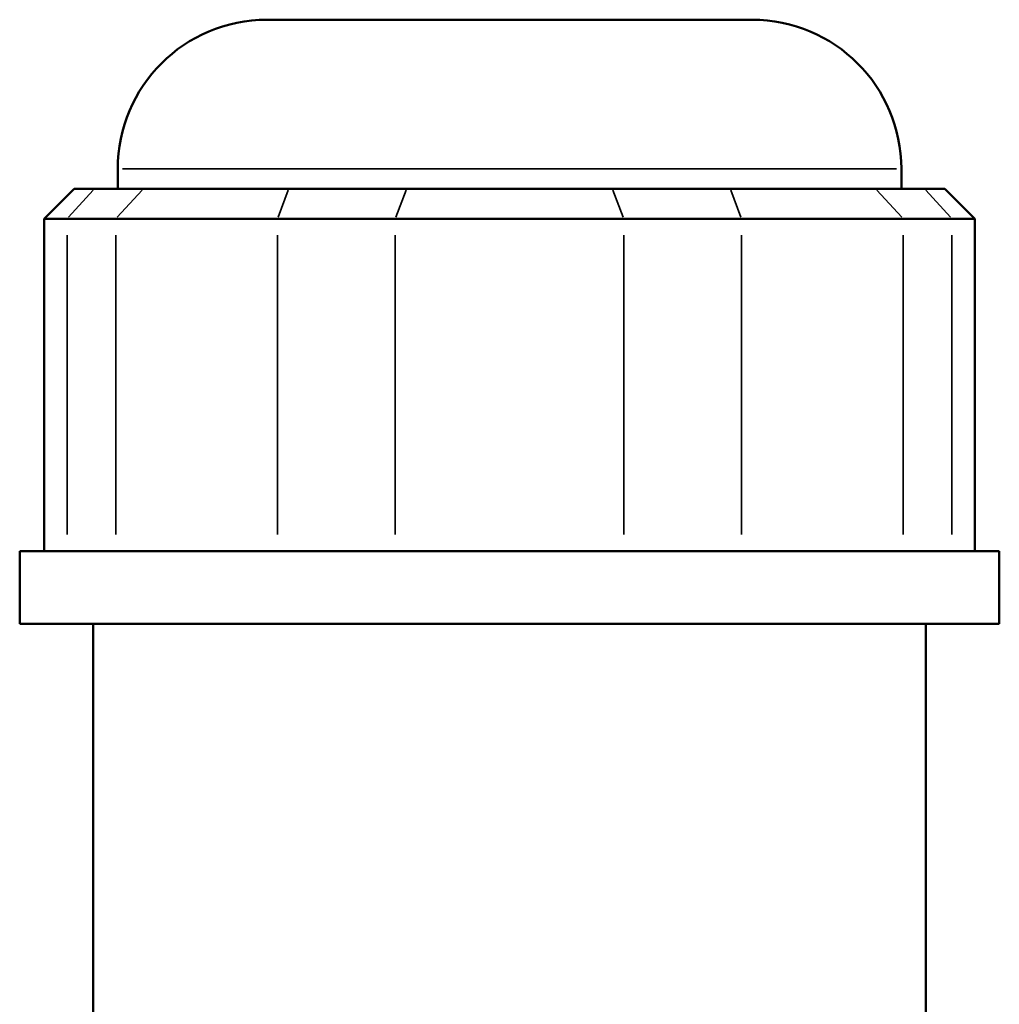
# Model space of a CAD drawing. Header units: inches. Extents: x -0.9 to 49.3, y -1.4 to 48.1.
# Tile 5 of 9: x 1.1 to 3.9, y 22.9 to 25.8. Entities that reach past the tile are written whole.
import ezdxf

# ---------------------------------------------------------------- set-up
doc = ezdxf.new("R2010")
doc.units = ezdxf.units.IN
doc.header["$MEASUREMENT"] = 0
doc.layers.add('Visible (ANSI)', color=7, linetype='Continuous', lineweight=50)
doc.layers.add('Visible Narrow (ANSI)', color=7, linetype='Continuous', lineweight=35)

msp = doc.modelspace()

# ---------------------------------------------------------------- linework, layer by layer
at = {"layer": 'Visible (ANSI)'}
for p, q in [((1.8277, 25.7804), (3.226, 25.7804)), ((1.3972, 25.2925), (1.3972, 25.3499)), ((3.6565, 25.2925), (3.6565, 25.3499)), ((1.2718, 25.2925), (1.1857, 25.2064)), ((1.2718, 25.2925), (1.3308, 25.2925)), ((1.4714, 25.2925), (1.3308, 25.2925)), ((1.4714, 25.2925), (1.8908, 25.2925)), ((2.2303, 25.2925), (1.8908, 25.2925)), ((2.2303, 25.2925), (2.8234, 25.2925)), ((3.1629, 25.2925), (2.8234, 25.2925)), ((3.1629, 25.2925), (3.5823, 25.2925)), ((3.7229, 25.2925), (3.5823, 25.2925)), ((3.7229, 25.2925), (3.7819, 25.2925)), ((3.7819, 25.2925), (3.868, 25.2064)), ((1.2512, 25.2064), (1.1857, 25.2064)), ((1.1857, 25.2064), (1.1857, 24.247)), ((1.2512, 25.2064), (1.3919, 25.2064)), ((1.8578, 25.2064), (1.3919, 25.2064)), ((1.8578, 25.2064), (2.1973, 25.2064)), ((2.8563, 25.2064), (2.1973, 25.2064)), ((2.8563, 25.2064), (3.1958, 25.2064)), ((3.6618, 25.2064), (3.1958, 25.2064)), ((3.6618, 25.2064), (3.8024, 25.2064)), ((3.868, 25.2064), (3.8024, 25.2064)), ((3.868, 25.2064), (3.868, 24.247)), ((3.9389, 24.247), (1.1148, 24.247)), ((1.1148, 24.0379), (1.1148, 24.247)), ((3.9389, 24.0379), (3.9389, 24.247)), ((3.9389, 24.0379), (1.1148, 24.0379)), ((1.3266, 20.0496), (1.3266, 24.0379)), ((3.7271, 20.0496), (3.7271, 24.0379))]:
    msp.add_line(p, q, dxfattribs=at)
for centre, start, end in [((1.8277, 25.3499), 90, 180), ((3.226, 25.3499), 0, 90)]:
    msp.add_arc(centre, 0.4305, start, end, dxfattribs=at)
at = {"layer": 'Visible Narrow (ANSI)'}
for p, q in [((3.6426, 25.3499), (1.4111, 25.3499)), ((1.3268, 25.2882), (1.2552, 25.2107)), ((1.3958, 25.2107), (1.4674, 25.2882)), ((1.8891, 25.2882), (1.8595, 25.2107)), ((2.2286, 25.2882), (2.199, 25.2107)), ((2.825, 25.2882), (2.8547, 25.2107)), ((3.1645, 25.2882), (3.1942, 25.2107)), ((3.5862, 25.2882), (3.6578, 25.2107)), ((3.7269, 25.2882), (3.7984, 25.2107)), ((1.2512, 24.2949), (1.2512, 25.1584)), ((1.3919, 25.1584), (1.3919, 24.2949)), ((1.8578, 24.2949), (1.8578, 25.1584)), ((2.1973, 25.1584), (2.1973, 24.2949)), ((2.8563, 24.2949), (2.8563, 25.1584)), ((3.1958, 25.1584), (3.1958, 24.2949)), ((3.6618, 24.2949), (3.6618, 25.1584)), ((3.8024, 25.1584), (3.8024, 24.2949))]:
    msp.add_line(p, q, dxfattribs=at)

doc.saveas('drawing.dxf')
